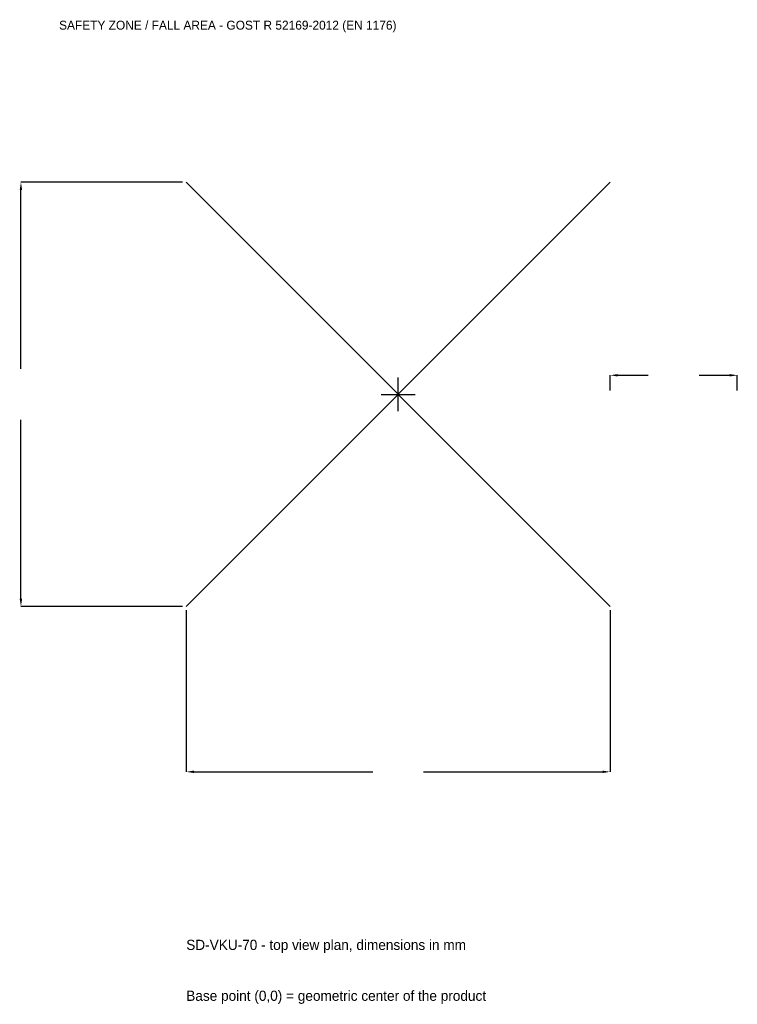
# Model space of a CAD drawing. Extents: x -4465 to 4000, y -7191 to 4417.
import ezdxf

# ---------------------------------------------------------------- set-up
doc = ezdxf.new("R2010")
doc.units = 0
for name, color, linetype in [('GP_MAF_zona_bezopasnosti', 1, 'Continuous'), ('ZSK_DANNYE', 3, 'Continuous'), ('ZSK_KONTUR', 7, 'Continuous'), ('ZSK_RAZMERY', 8, 'Continuous')]:
    doc.layers.add(name, color=color, linetype=linetype)
doc.dimstyles.new('ORION', dxfattribs={"dimtxt": 150, "dimasz": 90, "dimexe": 1.25, "dimexo": 45, "dimtad": 1, "dimcen": 2.5, "dimazin": 3, "dimtfac": 1, "dimtmove": 0, "dimatfit": 3})

# ---------------------------------------------------------------- blocks, each defined once
blk = doc.blocks.new('_CLOSEDFILLED')
at = {"color": 0, "linetype": 'BYBLOCK'}
blk.add_solid([(-1, 0.16), (0, 0), (-1, -0.16)], dxfattribs=at)
blk = doc.blocks.new('*D1')
for p, q in [((-2500, -2545), (-2500, -4450)), ((2500, -2545), (2500, -4450)), ((-2410, -4450), (-300, -4450)), ((300, -4450), (2410, -4450))]:
    blk.add_line(p, q)
at = {"layer": 'Defpoints'}
for p in [(-2500, -2500), (2500, -2500), (-2500, -4450)]:
    blk.add_point(p, dxfattribs=at)
at = {"layer": 'ZSK_RAZMERY', "xscale": 90, "yscale": 90, "rotation": 180}
blk.add_blockref('_CLOSEDFILLED', (-2500, -4450), dxfattribs=at)
at = {"layer": 'ZSK_RAZMERY', "xscale": 90, "yscale": 90}
blk.add_blockref('_CLOSEDFILLED', (2500, -4450), dxfattribs=at)
blk = doc.blocks.new('*D2')
for p, q in [((-2545, 2500), (-4450, 2500)), ((-4450, 300), (-4450, 2410)), ((-4450, -2410), (-4450, -300)), ((-2545, -2500), (-4450, -2500))]:
    blk.add_line(p, q)
at = {"layer": 'Defpoints'}
for p in [(-2500, 2500), (-4450, -2500), (-2500, -2500)]:
    blk.add_point(p, dxfattribs=at)
at = {"layer": 'ZSK_RAZMERY', "xscale": 90, "yscale": 90}
for p, rotation in [((-4450, 2500), 90), ((-4450, -2500), 270)]:
    blk.add_blockref('_CLOSEDFILLED', p, dxfattribs=dict(at, rotation=rotation))
blk = doc.blocks.new('*D3')
for p, q in [((2500, 45), (2500, 225)), ((2590, 225), (2950, 225)), ((3550, 225), (3910, 225)), ((4000, 45), (4000, 225))]:
    blk.add_line(p, q)
at = {"layer": 'Defpoints'}
for p in [(2500, 225), (2500, 0), (4000, 0)]:
    blk.add_point(p, dxfattribs=at)
at = {"layer": 'ZSK_RAZMERY', "xscale": 90, "yscale": 90, "rotation": 180}
blk.add_blockref('_CLOSEDFILLED', (2500, 225), dxfattribs=at)
at = {"layer": 'ZSK_RAZMERY', "xscale": 90, "yscale": 90}
blk.add_blockref('_CLOSEDFILLED', (4000, 225), dxfattribs=at)
blk = doc.blocks.new('B1')
at = {"layer": 'ZSK_KONTUR'}
for p, q in [((-2500, -2500), (2500, 2500)), ((-2500, 2500), (2500, -2500))]:
    blk.add_line(p, q, dxfattribs=at)
at = {"layer": 'ZSK_RAZMERY'}
for p, q in [((0, -200), (0, 200)), ((-200, 0), (200, 0))]:
    blk.add_line(p, q, dxfattribs=at)
at = {"layer": 'GP_MAF_zona_bezopasnosti', "color": 1}
blk.add_text('SAFETY ZONE / FALL AREA - GOST R 52169-2012 (EN 1176)', height=105, dxfattribs=at).set_placement((-4000, 4300))
at = {"layer": 'ZSK_RAZMERY'}
dim = blk.add_linear_dim(base=(-4450, -2500), p1=(-2500, -2500), p2=(-2500, 2500), angle=90, dimstyle='ORION', dxfattribs=at)
dim.commit()
dim.dimension.update_dxf_attribs({"geometry": '*D2', "text_midpoint": (-4450, 0)})
for base, p1, p2, picture, middle in [((2500, 225), (2500, 0), (4000, 0), '*D3', (3250, 225)), ((-2500, -4450), (-2500, -2500), (2500, -2500), '*D1', (0, -4450))]:
    dim = blk.add_linear_dim(base=base, p1=p1, p2=p2, dimstyle='ORION', dxfattribs=at)
    dim.commit()
    dim.dimension.update_dxf_attribs({"geometry": picture, "text_midpoint": middle})

msp = doc.modelspace()

# ---------------------------------------------------------------- block references
msp.add_blockref('B1', (0, 0))

# ---------------------------------------------------------------- texts
at = {"layer": 'ZSK_DANNYE', "color": 3}
msp.add_text('SD-VKU-70 - top view plan, dimensions in mm', height=120, dxfattribs=at).set_placement((-2500, -6550))
at = {"layer": 'ZSK_DANNYE', "color": 7}
msp.add_text('Base point (0,0) = geometric center of the product', height=120, dxfattribs=at).set_placement((-2500, -7150))

doc.saveas('drawing.dxf')
